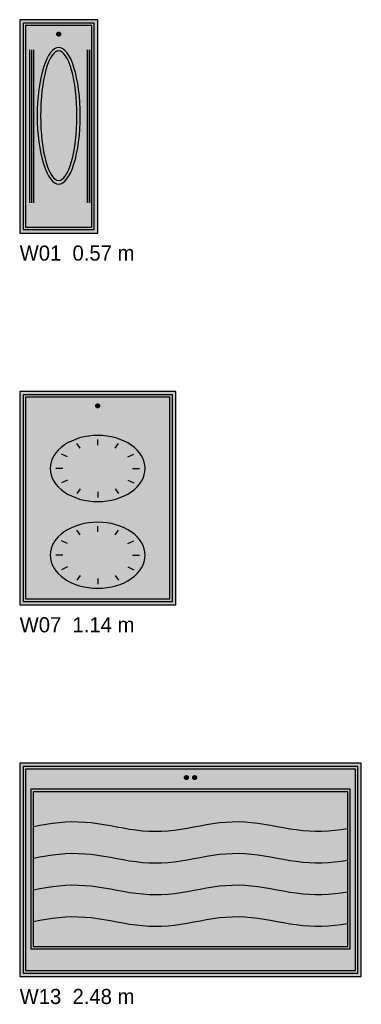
# Model space of a CAD drawing. Header units: metres. Extents: x 0 to 18.5, y -15.3 to 1.8.
# Tile 8 of 17: x 0 to 2.5, y -5.6 to 1.6. Entities that reach past the tile are written whole.
import ezdxf

# ---------------------------------------------------------------- set-up
doc = ezdxf.new("R2010")
doc.units = ezdxf.units.M

# ---------------------------------------------------------------- blocks, each defined once
blk = doc.blocks.new('NC_N1_ELEV_W01')
at = {"true_color": 0xf6f5ef}
h = blk.add_hatch(color=256, dxfattribs=at)
h.dxf.hatch_style = 1
h.paths.add_polyline_path([(0.5677, 0), (0.5677, 1.55), (0, 1.55), (0, 0)])
h = blk.add_hatch(color=256, dxfattribs=at)
h.dxf.hatch_style = 1
h.paths.add_polyline_path([(0.5427, 0.025), (0.5427, 1.525), (0.025, 1.525), (0.025, 0.025)])
at = {"true_color": 0xa38246}
h = blk.add_hatch(color=256, dxfattribs=at)
h.dxf.hatch_style = 1
h.paths.add_polyline_path([(0.2979, 1.445), (0.2978, 1.4436), (0.2976, 1.4423), (0.2972, 1.4409), (0.2968, 1.4396), (0.2962, 1.4384), (0.2955, 1.4372), (0.2947, 1.4361), (0.2937, 1.4351), (0.2927, 1.4342), (0.2916, 1.4334), (0.2904, 1.4327), (0.2892, 1.4321), (0.2879, 1.4316), (0.2866, 1.4313), (0.2852, 1.4311), (0.2838, 1.431), (0.2825, 1.4311), (0.2811, 1.4313), (0.2798, 1.4316), (0.2785, 1.4321), (0.2773, 1.4327), (0.2761, 1.4334), (0.275, 1.4342), (0.274, 1.4351), (0.273, 1.4361), (0.2722, 1.4372), (0.2715, 1.4384), (0.2709, 1.4396), (0.2705, 1.4409), (0.2701, 1.4423), (0.2699, 1.4436), (0.2698, 1.445), (0.2699, 1.4464), (0.2701, 1.4477), (0.2705, 1.4491), (0.2709, 1.4504), (0.2715, 1.4516), (0.2722, 1.4528), (0.273, 1.4539), (0.274, 1.4549), (0.275, 1.4558), (0.2761, 1.4566), (0.2773, 1.4573), (0.2785, 1.4579), (0.2798, 1.4584), (0.2811, 1.4587), (0.2825, 1.4589), (0.2838, 1.459), (0.2852, 1.4589), (0.2866, 1.4587), (0.2879, 1.4584), (0.2892, 1.4579), (0.2904, 1.4573), (0.2916, 1.4566), (0.2927, 1.4558), (0.2937, 1.4549), (0.2947, 1.4539), (0.2955, 1.4528), (0.2962, 1.4516), (0.2968, 1.4504), (0.2972, 1.4491), (0.2976, 1.4477), (0.2978, 1.4464)])
at = {"true_color": 0xd2dee5}
h = blk.add_hatch(color=256, dxfattribs=at)
h.dxf.hatch_style = 1
h.paths.add_polyline_path([(0.4405, 0.8525), (0.4398, 0.9011), (0.4375, 0.9493), (0.4338, 0.9965), (0.4286, 1.0423), (0.422, 1.0863), (0.4141, 1.1281), (0.405, 1.1672), (0.3947, 1.2032), (0.3833, 1.2359), (0.3709, 1.2649), (0.3577, 1.2899), (0.3438, 1.3107), (0.3293, 1.3271), (0.3144, 1.339), (0.2992, 1.3461), (0.2838, 1.3485), (0.2685, 1.3461), (0.2533, 1.339), (0.2384, 1.3271), (0.2239, 1.3107), (0.21, 1.2899), (0.1968, 1.2649), (0.1844, 1.2359), (0.173, 1.2032), (0.1627, 1.1672), (0.1536, 1.1281), (0.1457, 1.0863), (0.1391, 1.0423), (0.1339, 0.9965), (0.1302, 0.9493), (0.1279, 0.9011), (0.1272, 0.8525), (0.1279, 0.8039), (0.1302, 0.7557), (0.1339, 0.7085), (0.1391, 0.6627), (0.1457, 0.6187), (0.1536, 0.5769), (0.1627, 0.5378), (0.173, 0.5018), (0.1844, 0.4691), (0.1968, 0.4401), (0.21, 0.4151), (0.2239, 0.3943), (0.2384, 0.3779), (0.2533, 0.366), (0.2685, 0.3589), (0.2838, 0.3565), (0.2992, 0.3589), (0.3144, 0.366), (0.3293, 0.3779), (0.3438, 0.3943), (0.3577, 0.4151), (0.3709, 0.4401), (0.3833, 0.4691), (0.3947, 0.5018), (0.405, 0.5378), (0.4141, 0.5769), (0.422, 0.6187), (0.4286, 0.6627), (0.4338, 0.7085), (0.4375, 0.7557), (0.4398, 0.8039)])
at = {"color": 0, "linetype": 'CONTINUOUS', "lineweight": -2, "true_color": 0xa38246}
for points in [[(0.5677, 0), (0.5677, 1.55), (0, 1.55), (0, 0)], [(0.5427, 0.025), (0.5427, 1.525), (0.025, 1.525), (0.025, 0.025)], [(0.5247, 0.043), (0.5247, 1.507), (0.043, 1.507), (0.043, 0.043)], [(0.4405, 0.8525), (0.4398, 0.9011), (0.4375, 0.9493), (0.4338, 0.9965), (0.4286, 1.0423), (0.422, 1.0863), (0.4141, 1.1281), (0.405, 1.1672), (0.3947, 1.2032), (0.3833, 1.2359), (0.3709, 1.2649), (0.3577, 1.2899), (0.3438, 1.3107), (0.3293, 1.3271), (0.3144, 1.339), (0.2992, 1.3461), (0.2838, 1.3485), (0.2685, 1.3461), (0.2533, 1.339), (0.2384, 1.3271), (0.2239, 1.3107), (0.21, 1.2899), (0.1968, 1.2649), (0.1844, 1.2359), (0.173, 1.2032), (0.1627, 1.1672), (0.1536, 1.1281), (0.1457, 1.0863), (0.1391, 1.0423), (0.1339, 0.9965), (0.1302, 0.9493), (0.1279, 0.9011), (0.1272, 0.8525), (0.1279, 0.8039), (0.1302, 0.7557), (0.1339, 0.7085), (0.1391, 0.6627), (0.1457, 0.6187), (0.1536, 0.5769), (0.1627, 0.5378), (0.173, 0.5018), (0.1844, 0.4691), (0.1968, 0.4401), (0.21, 0.4151), (0.2239, 0.3943), (0.2384, 0.3779), (0.2533, 0.366), (0.2685, 0.3589), (0.2838, 0.3565), (0.2992, 0.3589), (0.3144, 0.366), (0.3293, 0.3779), (0.3438, 0.3943), (0.3577, 0.4151), (0.3709, 0.4401), (0.3833, 0.4691), (0.3947, 0.5018), (0.405, 0.5378), (0.4141, 0.5769), (0.422, 0.6187), (0.4286, 0.6627), (0.4338, 0.7085), (0.4375, 0.7557), (0.4398, 0.8039)], [(0.4155, 0.8525), (0.4149, 0.8987), (0.413, 0.9444), (0.4099, 0.9892), (0.4055, 1.0327), (0.4, 1.0745), (0.3934, 1.1142), (0.3857, 1.1513), (0.377, 1.1855), (0.3674, 1.2166), (0.357, 1.2441), (0.3459, 1.2679), (0.3342, 1.2876), (0.3221, 1.3032), (0.3095, 1.3144), (0.2968, 1.3212), (0.2838, 1.3235), (0.2709, 1.3212), (0.2582, 1.3144), (0.2456, 1.3032), (0.2335, 1.2876), (0.2218, 1.2679), (0.2107, 1.2441), (0.2003, 1.2166), (0.1907, 1.1855), (0.182, 1.1513), (0.1743, 1.1142), (0.1677, 1.0745), (0.1622, 1.0327), (0.1578, 0.9892), (0.1547, 0.9444), (0.1528, 0.8987), (0.1522, 0.8525), (0.1528, 0.8063), (0.1547, 0.7606), (0.1578, 0.7158), (0.1622, 0.6723), (0.1677, 0.6305), (0.1743, 0.5908), (0.182, 0.5537), (0.1907, 0.5195), (0.2003, 0.4884), (0.2107, 0.4609), (0.2218, 0.4371), (0.2335, 0.4174), (0.2456, 0.4018), (0.2582, 0.3906), (0.2709, 0.3838), (0.2838, 0.3815), (0.2968, 0.3838), (0.3095, 0.3906), (0.3221, 0.4018), (0.3342, 0.4174), (0.3459, 0.4371), (0.357, 0.4609), (0.3674, 0.4884), (0.377, 0.5195), (0.3857, 0.5537), (0.3934, 0.5908), (0.4, 0.6305), (0.4055, 0.6723), (0.4099, 0.7158), (0.413, 0.7606), (0.4149, 0.8063)]]:
    blk.add_lwpolyline(points, close=True, dxfattribs=at)
at = {"color": 0, "linetype": 'CONTINUOUS', "lineweight": -2}
blk.add_lwpolyline([(0.2979, 1.445), (0.2978, 1.4436), (0.2976, 1.4423), (0.2972, 1.4409), (0.2968, 1.4396), (0.2962, 1.4384), (0.2955, 1.4372), (0.2947, 1.4361), (0.2937, 1.4351), (0.2927, 1.4342), (0.2916, 1.4334), (0.2904, 1.4327), (0.2892, 1.4321), (0.2879, 1.4316), (0.2866, 1.4313), (0.2852, 1.4311), (0.2838, 1.431), (0.2825, 1.4311), (0.2811, 1.4313), (0.2798, 1.4316), (0.2785, 1.4321), (0.2773, 1.4327), (0.2761, 1.4334), (0.275, 1.4342), (0.274, 1.4351), (0.273, 1.4361), (0.2722, 1.4372), (0.2715, 1.4384), (0.2709, 1.4396), (0.2705, 1.4409), (0.2701, 1.4423), (0.2699, 1.4436), (0.2698, 1.445), (0.2699, 1.4464), (0.2701, 1.4477), (0.2705, 1.4491), (0.2709, 1.4504), (0.2715, 1.4516), (0.2722, 1.4528), (0.273, 1.4539), (0.274, 1.4549), (0.275, 1.4558), (0.2761, 1.4566), (0.2773, 1.4573), (0.2785, 1.4579), (0.2798, 1.4584), (0.2811, 1.4587), (0.2825, 1.4589), (0.2838, 1.459), (0.2852, 1.4589), (0.2866, 1.4587), (0.2879, 1.4584), (0.2892, 1.4579), (0.2904, 1.4573), (0.2916, 1.4566), (0.2927, 1.4558), (0.2937, 1.4549), (0.2947, 1.4539), (0.2955, 1.4528), (0.2962, 1.4516), (0.2968, 1.4504), (0.2972, 1.4491), (0.2976, 1.4477), (0.2978, 1.4464)], close=True, dxfattribs=at)
at = {"color": 0, "linetype": 'CONTINUOUS', "lineweight": -2, "true_color": 0xa38246}
for points in [[(0.0738, 0.22), (0.0738, 1.33)], [(0.0878, 0.22), (0.0878, 1.33)], [(0.1018, 0.22), (0.1018, 1.33)], [(0.4939, 0.22), (0.4939, 1.33)], [(0.5079, 0.22), (0.5079, 1.33)], [(0.5219, 0.22), (0.5219, 1.33)]]:
    blk.add_lwpolyline(points, dxfattribs=at)
blk = doc.blocks.new('NC_N1_ELEV_W07')
at = {"true_color": 0xf6f5ef}
h = blk.add_hatch(color=256, dxfattribs=at)
h.dxf.hatch_style = 1
h.paths.add_polyline_path([(1.135, 0), (1.135, 1.55), (0, 1.55), (0, 0)])
h = blk.add_hatch(color=256, dxfattribs=at)
h.dxf.hatch_style = 1
h.paths.add_polyline_path([(1.11, 0.025), (1.11, 1.525), (0.025, 1.525), (0.025, 0.025)])
at = {"true_color": 0xa38246}
h = blk.add_hatch(color=256, dxfattribs=at)
h.dxf.hatch_style = 1
h.paths.add_polyline_path([(0.5815, 1.445), (0.5814, 1.4436), (0.5812, 1.4423), (0.5809, 1.4409), (0.5804, 1.4396), (0.5798, 1.4384), (0.5791, 1.4372), (0.5783, 1.4361), (0.5774, 1.4351), (0.5764, 1.4342), (0.5753, 1.4334), (0.5741, 1.4327), (0.5729, 1.4321), (0.5716, 1.4316), (0.5702, 1.4313), (0.5689, 1.4311), (0.5675, 1.431), (0.5661, 1.4311), (0.5648, 1.4313), (0.5634, 1.4316), (0.5621, 1.4321), (0.5609, 1.4327), (0.5597, 1.4334), (0.5586, 1.4342), (0.5576, 1.4351), (0.5567, 1.4361), (0.5559, 1.4372), (0.5552, 1.4384), (0.5546, 1.4396), (0.5541, 1.4409), (0.5538, 1.4423), (0.5536, 1.4436), (0.5535, 1.445), (0.5536, 1.4464), (0.5538, 1.4477), (0.5541, 1.4491), (0.5546, 1.4504), (0.5552, 1.4516), (0.5559, 1.4528), (0.5567, 1.4539), (0.5576, 1.4549), (0.5586, 1.4558), (0.5597, 1.4566), (0.5609, 1.4573), (0.5621, 1.4579), (0.5634, 1.4584), (0.5648, 1.4587), (0.5661, 1.4589), (0.5675, 1.459), (0.5689, 1.4589), (0.5702, 1.4587), (0.5716, 1.4584), (0.5729, 1.4579), (0.5741, 1.4573), (0.5753, 1.4566), (0.5764, 1.4558), (0.5774, 1.4549), (0.5783, 1.4539), (0.5791, 1.4528), (0.5798, 1.4516), (0.5804, 1.4504), (0.5809, 1.4491), (0.5812, 1.4477), (0.5814, 1.4464)])
at = {"true_color": 0xdde0e6}
h = blk.add_hatch(color=256, dxfattribs=at)
h.dxf.hatch_style = 1
h.paths.add_polyline_path([(0.9126, 0.99), (0.9109, 1.0135), (0.906, 1.0368), (0.8977, 1.0597), (0.8863, 1.0818), (0.8719, 1.1031), (0.8544, 1.1233), (0.8343, 1.1423), (0.8115, 1.1597), (0.7864, 1.1755), (0.7592, 1.1896), (0.7302, 1.2017), (0.6996, 1.2117), (0.6677, 1.2197), (0.6348, 1.2254), (0.6013, 1.2288), (0.5675, 1.23), (0.5337, 1.2288), (0.5002, 1.2254), (0.4673, 1.2197), (0.4354, 1.2117), (0.4048, 1.2017), (0.3758, 1.1896), (0.3486, 1.1755), (0.3235, 1.1597), (0.3007, 1.1423), (0.2806, 1.1233), (0.2631, 1.1031), (0.2487, 1.0818), (0.2373, 1.0597), (0.229, 1.0368), (0.2241, 1.0135), (0.2224, 0.99), (0.2241, 0.9665), (0.229, 0.9432), (0.2373, 0.9203), (0.2487, 0.8982), (0.2631, 0.8769), (0.2806, 0.8567), (0.3007, 0.8377), (0.3235, 0.8203), (0.3486, 0.8045), (0.3758, 0.7904), (0.4048, 0.7783), (0.4354, 0.7683), (0.4673, 0.7603), (0.5002, 0.7546), (0.5337, 0.7512), (0.5675, 0.75), (0.6013, 0.7512), (0.6348, 0.7546), (0.6677, 0.7603), (0.6996, 0.7683), (0.7302, 0.7783), (0.7592, 0.7904), (0.7864, 0.8045), (0.8115, 0.8203), (0.8343, 0.8377), (0.8544, 0.8567), (0.8719, 0.8769), (0.8863, 0.8982), (0.8977, 0.9203), (0.906, 0.9432), (0.9109, 0.9665)])
at = {"true_color": 0xd4e0e6}
h = blk.add_hatch(color=256, dxfattribs=at)
h.dxf.hatch_style = 1
h.paths.add_polyline_path([(0.9126, 0.36), (0.9109, 0.3835), (0.906, 0.4068), (0.8977, 0.4297), (0.8863, 0.4518), (0.8719, 0.4731), (0.8544, 0.4933), (0.8343, 0.5123), (0.8115, 0.5297), (0.7864, 0.5455), (0.7592, 0.5596), (0.7302, 0.5717), (0.6996, 0.5817), (0.6677, 0.5897), (0.6348, 0.5954), (0.6013, 0.5988), (0.5675, 0.6), (0.5337, 0.5988), (0.5002, 0.5954), (0.4673, 0.5897), (0.4354, 0.5817), (0.4048, 0.5717), (0.3758, 0.5596), (0.3486, 0.5455), (0.3235, 0.5297), (0.3007, 0.5123), (0.2806, 0.4933), (0.2631, 0.4731), (0.2487, 0.4518), (0.2373, 0.4297), (0.229, 0.4068), (0.2241, 0.3835), (0.2224, 0.36), (0.2241, 0.3365), (0.229, 0.3132), (0.2373, 0.2903), (0.2487, 0.2682), (0.2631, 0.2469), (0.2806, 0.2267), (0.3007, 0.2077), (0.3235, 0.1903), (0.3486, 0.1745), (0.3758, 0.1604), (0.4048, 0.1483), (0.4354, 0.1383), (0.4673, 0.1303), (0.5002, 0.1246), (0.5337, 0.1212), (0.5675, 0.12), (0.6013, 0.1212), (0.6348, 0.1246), (0.6677, 0.1303), (0.6996, 0.1383), (0.7302, 0.1483), (0.7592, 0.1604), (0.7864, 0.1745), (0.8115, 0.1903), (0.8343, 0.2077), (0.8544, 0.2267), (0.8719, 0.2469), (0.8863, 0.2682), (0.8977, 0.2903), (0.906, 0.3132), (0.9109, 0.3365)])
at = {"color": 0, "linetype": 'CONTINUOUS', "lineweight": -2, "true_color": 0xa38246}
for points in [[(1.135, 0), (1.135, 1.55), (0, 1.55), (0, 0)], [(1.11, 0.025), (1.11, 1.525), (0.025, 1.525), (0.025, 0.025)], [(1.092, 0.043), (1.092, 1.507), (0.043, 1.507), (0.043, 0.043)], [(0.9126, 0.99), (0.9109, 1.0135), (0.906, 1.0368), (0.8977, 1.0597), (0.8863, 1.0818), (0.8719, 1.1031), (0.8544, 1.1233), (0.8343, 1.1423), (0.8115, 1.1597), (0.7864, 1.1755), (0.7592, 1.1896), (0.7302, 1.2017), (0.6996, 1.2117), (0.6677, 1.2197), (0.6348, 1.2254), (0.6013, 1.2288), (0.5675, 1.23), (0.5337, 1.2288), (0.5002, 1.2254), (0.4673, 1.2197), (0.4354, 1.2117), (0.4048, 1.2017), (0.3758, 1.1896), (0.3486, 1.1755), (0.3235, 1.1597), (0.3007, 1.1423), (0.2806, 1.1233), (0.2631, 1.1031), (0.2487, 1.0818), (0.2373, 1.0597), (0.229, 1.0368), (0.2241, 1.0135), (0.2224, 0.99), (0.2241, 0.9665), (0.229, 0.9432), (0.2373, 0.9203), (0.2487, 0.8982), (0.2631, 0.8769), (0.2806, 0.8567), (0.3007, 0.8377), (0.3235, 0.8203), (0.3486, 0.8045), (0.3758, 0.7904), (0.4048, 0.7783), (0.4354, 0.7683), (0.4673, 0.7603), (0.5002, 0.7546), (0.5337, 0.7512), (0.5675, 0.75), (0.6013, 0.7512), (0.6348, 0.7546), (0.6677, 0.7603), (0.6996, 0.7683), (0.7302, 0.7783), (0.7592, 0.7904), (0.7864, 0.8045), (0.8115, 0.8203), (0.8343, 0.8377), (0.8544, 0.8567), (0.8719, 0.8769), (0.8863, 0.8982), (0.8977, 0.9203), (0.906, 0.9432), (0.9109, 0.9665)], [(0.9126, 0.36), (0.9109, 0.3835), (0.906, 0.4068), (0.8977, 0.4297), (0.8863, 0.4518), (0.8719, 0.4731), (0.8544, 0.4933), (0.8343, 0.5123), (0.8115, 0.5297), (0.7864, 0.5455), (0.7592, 0.5596), (0.7302, 0.5717), (0.6996, 0.5817), (0.6677, 0.5897), (0.6348, 0.5954), (0.6013, 0.5988), (0.5675, 0.6), (0.5337, 0.5988), (0.5002, 0.5954), (0.4673, 0.5897), (0.4354, 0.5817), (0.4048, 0.5717), (0.3758, 0.5596), (0.3486, 0.5455), (0.3235, 0.5297), (0.3007, 0.5123), (0.2806, 0.4933), (0.2631, 0.4731), (0.2487, 0.4518), (0.2373, 0.4297), (0.229, 0.4068), (0.2241, 0.3835), (0.2224, 0.36), (0.2241, 0.3365), (0.229, 0.3132), (0.2373, 0.2903), (0.2487, 0.2682), (0.2631, 0.2469), (0.2806, 0.2267), (0.3007, 0.2077), (0.3235, 0.1903), (0.3486, 0.1745), (0.3758, 0.1604), (0.4048, 0.1483), (0.4354, 0.1383), (0.4673, 0.1303), (0.5002, 0.1246), (0.5337, 0.1212), (0.5675, 0.12), (0.6013, 0.1212), (0.6348, 0.1246), (0.6677, 0.1303), (0.6996, 0.1383), (0.7302, 0.1483), (0.7592, 0.1604), (0.7864, 0.1745), (0.8115, 0.1903), (0.8343, 0.2077), (0.8544, 0.2267), (0.8719, 0.2469), (0.8863, 0.2682), (0.8977, 0.2903), (0.906, 0.3132), (0.9109, 0.3365)]]:
    blk.add_lwpolyline(points, close=True, dxfattribs=at)
at = {"color": 0, "linetype": 'CONTINUOUS', "lineweight": -2}
blk.add_lwpolyline([(0.5815, 1.445), (0.5814, 1.4436), (0.5812, 1.4423), (0.5809, 1.4409), (0.5804, 1.4396), (0.5798, 1.4384), (0.5791, 1.4372), (0.5783, 1.4361), (0.5774, 1.4351), (0.5764, 1.4342), (0.5753, 1.4334), (0.5741, 1.4327), (0.5729, 1.4321), (0.5716, 1.4316), (0.5702, 1.4313), (0.5689, 1.4311), (0.5675, 1.431), (0.5661, 1.4311), (0.5648, 1.4313), (0.5634, 1.4316), (0.5621, 1.4321), (0.5609, 1.4327), (0.5597, 1.4334), (0.5586, 1.4342), (0.5576, 1.4351), (0.5567, 1.4361), (0.5559, 1.4372), (0.5552, 1.4384), (0.5546, 1.4396), (0.5541, 1.4409), (0.5538, 1.4423), (0.5536, 1.4436), (0.5535, 1.445), (0.5536, 1.4464), (0.5538, 1.4477), (0.5541, 1.4491), (0.5546, 1.4504), (0.5552, 1.4516), (0.5559, 1.4528), (0.5567, 1.4539), (0.5576, 1.4549), (0.5586, 1.4558), (0.5597, 1.4566), (0.5609, 1.4573), (0.5621, 1.4579), (0.5634, 1.4584), (0.5648, 1.4587), (0.5661, 1.4589), (0.5675, 1.459), (0.5689, 1.4589), (0.5702, 1.4587), (0.5716, 1.4584), (0.5729, 1.4579), (0.5741, 1.4573), (0.5753, 1.4566), (0.5764, 1.4558), (0.5774, 1.4549), (0.5783, 1.4539), (0.5791, 1.4528), (0.5798, 1.4516), (0.5804, 1.4504), (0.5809, 1.4491), (0.5812, 1.4477), (0.5814, 1.4464)], close=True, dxfattribs=at)
at = {"color": 0, "linetype": 'CONTINUOUS', "lineweight": -2, "true_color": 0xa38246}
for points in [[(0.4406, 1.1372), (0.4152, 1.1719)], [(0.5675, 1.16), (0.5675, 1.2)], [(0.6944, 1.1372), (0.7197, 1.1719)], [(0.3477, 1.075), (0.3038, 1.095)], [(0.7873, 1.075), (0.8312, 1.095)], [(0.3137, 0.99), (0.263, 0.99)], [(0.8213, 0.99), (0.872, 0.99)], [(0.8213, 0.99), (0.872, 0.99)], [(0.3477, 0.905), (0.3038, 0.885)], [(0.7873, 0.905), (0.8312, 0.885)], [(0.4406, 0.8428), (0.4152, 0.8081)], [(0.5675, 0.82), (0.5675, 0.78)], [(0.6944, 0.8428), (0.7197, 0.8081)], [(0.4406, 0.5072), (0.4152, 0.5419)], [(0.5675, 0.53), (0.5675, 0.57)], [(0.6944, 0.5072), (0.7197, 0.5419)], [(0.3477, 0.445), (0.3038, 0.465)], [(0.7873, 0.445), (0.8312, 0.465)], [(0.3137, 0.36), (0.263, 0.36)], [(0.8213, 0.36), (0.872, 0.36)], [(0.8213, 0.36), (0.872, 0.36)], [(0.3477, 0.275), (0.3038, 0.255)], [(0.7873, 0.275), (0.8312, 0.255)], [(0.4406, 0.2128), (0.4152, 0.1781)], [(0.5675, 0.19), (0.5675, 0.15)], [(0.6944, 0.2128), (0.7197, 0.1781)]]:
    blk.add_lwpolyline(points, dxfattribs=at)
blk = doc.blocks.new('NC_N1_ELEV_W13')
at = {"true_color": 0xf6f5ef}
h = blk.add_hatch(color=256, dxfattribs=at)
h.dxf.hatch_style = 1
h.paths.add_polyline_path([(2.484, 0), (2.484, 1.55), (0, 1.55), (0, 0)])
h = blk.add_hatch(color=256, dxfattribs=at)
h.dxf.hatch_style = 1
h.paths.add_polyline_path([(2.459, 0.025), (2.459, 1.525), (0.025, 1.525), (0.025, 0.025)])
at = {"true_color": 0xa38246}
h = blk.add_hatch(color=256, dxfattribs=at)
h.dxf.hatch_style = 1
h.paths.add_polyline_path([(1.226, 1.445), (1.2259, 1.4436), (1.2257, 1.4423), (1.2254, 1.4409), (1.2249, 1.4396), (1.2243, 1.4384), (1.2236, 1.4372), (1.2228, 1.4361), (1.2219, 1.4351), (1.2209, 1.4342), (1.2198, 1.4334), (1.2186, 1.4327), (1.2174, 1.4321), (1.2161, 1.4316), (1.2147, 1.4313), (1.2134, 1.4311), (1.212, 1.431), (1.2106, 1.4311), (1.2093, 1.4313), (1.2079, 1.4316), (1.2066, 1.4321), (1.2054, 1.4327), (1.2042, 1.4334), (1.2031, 1.4342), (1.2021, 1.4351), (1.2012, 1.4361), (1.2004, 1.4372), (1.1997, 1.4384), (1.1991, 1.4396), (1.1986, 1.4409), (1.1983, 1.4423), (1.1981, 1.4436), (1.198, 1.445), (1.1981, 1.4464), (1.1983, 1.4477), (1.1986, 1.4491), (1.1991, 1.4504), (1.1997, 1.4516), (1.2004, 1.4528), (1.2012, 1.4539), (1.2021, 1.4549), (1.2031, 1.4558), (1.2042, 1.4566), (1.2054, 1.4573), (1.2066, 1.4579), (1.2079, 1.4584), (1.2093, 1.4587), (1.2106, 1.4589), (1.212, 1.459), (1.2134, 1.4589), (1.2147, 1.4587), (1.2161, 1.4584), (1.2174, 1.4579), (1.2186, 1.4573), (1.2198, 1.4566), (1.2209, 1.4558), (1.2219, 1.4549), (1.2228, 1.4539), (1.2236, 1.4528), (1.2243, 1.4516), (1.2249, 1.4504), (1.2254, 1.4491), (1.2257, 1.4477), (1.2259, 1.4464)])
h = blk.add_hatch(color=256, dxfattribs=at)
h.dxf.hatch_style = 1
h.paths.add_polyline_path([(1.286, 1.445), (1.2859, 1.4436), (1.2857, 1.4423), (1.2854, 1.4409), (1.2849, 1.4396), (1.2843, 1.4384), (1.2836, 1.4372), (1.2828, 1.4361), (1.2819, 1.4351), (1.2809, 1.4342), (1.2798, 1.4334), (1.2786, 1.4327), (1.2774, 1.4321), (1.2761, 1.4316), (1.2747, 1.4313), (1.2734, 1.4311), (1.272, 1.431), (1.2706, 1.4311), (1.2693, 1.4313), (1.2679, 1.4316), (1.2666, 1.4321), (1.2654, 1.4327), (1.2642, 1.4334), (1.2631, 1.4342), (1.2621, 1.4351), (1.2612, 1.4361), (1.2604, 1.4372), (1.2597, 1.4384), (1.2591, 1.4396), (1.2586, 1.4409), (1.2583, 1.4423), (1.2581, 1.4436), (1.258, 1.445), (1.2581, 1.4464), (1.2583, 1.4477), (1.2586, 1.4491), (1.2591, 1.4504), (1.2597, 1.4516), (1.2604, 1.4528), (1.2612, 1.4539), (1.2621, 1.4549), (1.2631, 1.4558), (1.2642, 1.4566), (1.2654, 1.4573), (1.2666, 1.4579), (1.2679, 1.4584), (1.2693, 1.4587), (1.2706, 1.4589), (1.272, 1.459), (1.2734, 1.4589), (1.2747, 1.4587), (1.2761, 1.4584), (1.2774, 1.4579), (1.2786, 1.4573), (1.2798, 1.4566), (1.2809, 1.4558), (1.2819, 1.4549), (1.2828, 1.4539), (1.2836, 1.4528), (1.2843, 1.4516), (1.2849, 1.4504), (1.2854, 1.4491), (1.2857, 1.4477), (1.2859, 1.4464)])
at = {"true_color": 0xf6f5ef}
h = blk.add_hatch(color=256, dxfattribs=at)
h.dxf.hatch_style = 1
h.paths.add_polyline_path([(2.404, 0.2), (2.404, 1.36), (0.08, 1.36), (0.08, 0.2)])
at = {"color": 0, "linetype": 'CONTINUOUS', "lineweight": -2, "true_color": 0xa38246}
for points in [[(2.484, 0), (2.484, 1.55), (0, 1.55), (0, 0)], [(2.459, 0.025), (2.459, 1.525), (0.025, 1.525), (0.025, 0.025)], [(2.441, 0.043), (2.441, 1.507), (0.043, 1.507), (0.043, 0.043)], [(2.404, 0.2), (2.404, 1.36), (0.08, 1.36), (0.08, 0.2)], [(2.386, 0.218), (2.386, 1.342), (0.098, 1.342), (0.098, 0.218)]]:
    blk.add_lwpolyline(points, close=True, dxfattribs=at)
at = {"color": 0, "linetype": 'CONTINUOUS', "lineweight": -2}
for points in [[(1.226, 1.445), (1.2259, 1.4436), (1.2257, 1.4423), (1.2254, 1.4409), (1.2249, 1.4396), (1.2243, 1.4384), (1.2236, 1.4372), (1.2228, 1.4361), (1.2219, 1.4351), (1.2209, 1.4342), (1.2198, 1.4334), (1.2186, 1.4327), (1.2174, 1.4321), (1.2161, 1.4316), (1.2147, 1.4313), (1.2134, 1.4311), (1.212, 1.431), (1.2106, 1.4311), (1.2093, 1.4313), (1.2079, 1.4316), (1.2066, 1.4321), (1.2054, 1.4327), (1.2042, 1.4334), (1.2031, 1.4342), (1.2021, 1.4351), (1.2012, 1.4361), (1.2004, 1.4372), (1.1997, 1.4384), (1.1991, 1.4396), (1.1986, 1.4409), (1.1983, 1.4423), (1.1981, 1.4436), (1.198, 1.445), (1.1981, 1.4464), (1.1983, 1.4477), (1.1986, 1.4491), (1.1991, 1.4504), (1.1997, 1.4516), (1.2004, 1.4528), (1.2012, 1.4539), (1.2021, 1.4549), (1.2031, 1.4558), (1.2042, 1.4566), (1.2054, 1.4573), (1.2066, 1.4579), (1.2079, 1.4584), (1.2093, 1.4587), (1.2106, 1.4589), (1.212, 1.459), (1.2134, 1.4589), (1.2147, 1.4587), (1.2161, 1.4584), (1.2174, 1.4579), (1.2186, 1.4573), (1.2198, 1.4566), (1.2209, 1.4558), (1.2219, 1.4549), (1.2228, 1.4539), (1.2236, 1.4528), (1.2243, 1.4516), (1.2249, 1.4504), (1.2254, 1.4491), (1.2257, 1.4477), (1.2259, 1.4464)], [(1.286, 1.445), (1.2859, 1.4436), (1.2857, 1.4423), (1.2854, 1.4409), (1.2849, 1.4396), (1.2843, 1.4384), (1.2836, 1.4372), (1.2828, 1.4361), (1.2819, 1.4351), (1.2809, 1.4342), (1.2798, 1.4334), (1.2786, 1.4327), (1.2774, 1.4321), (1.2761, 1.4316), (1.2747, 1.4313), (1.2734, 1.4311), (1.272, 1.431), (1.2706, 1.4311), (1.2693, 1.4313), (1.2679, 1.4316), (1.2666, 1.4321), (1.2654, 1.4327), (1.2642, 1.4334), (1.2631, 1.4342), (1.2621, 1.4351), (1.2612, 1.4361), (1.2604, 1.4372), (1.2597, 1.4384), (1.2591, 1.4396), (1.2586, 1.4409), (1.2583, 1.4423), (1.2581, 1.4436), (1.258, 1.445), (1.2581, 1.4464), (1.2583, 1.4477), (1.2586, 1.4491), (1.2591, 1.4504), (1.2597, 1.4516), (1.2604, 1.4528), (1.2612, 1.4539), (1.2621, 1.4549), (1.2631, 1.4558), (1.2642, 1.4566), (1.2654, 1.4573), (1.2666, 1.4579), (1.2679, 1.4584), (1.2693, 1.4587), (1.2706, 1.4589), (1.272, 1.459), (1.2734, 1.4589), (1.2747, 1.4587), (1.2761, 1.4584), (1.2774, 1.4579), (1.2786, 1.4573), (1.2798, 1.4566), (1.2809, 1.4558), (1.2819, 1.4549), (1.2828, 1.4539), (1.2836, 1.4528), (1.2843, 1.4516), (1.2849, 1.4504), (1.2854, 1.4491), (1.2857, 1.4477), (1.2859, 1.4464)]]:
    blk.add_lwpolyline(points, close=True, dxfattribs=at)
at = {"color": 0, "linetype": 'CONTINUOUS', "lineweight": -2, "true_color": 0x778fa0}
for points in [[(0.1, 1.09), (0.1466, 1.0986), (0.1932, 1.1066), (0.2398, 1.1137), (0.2864, 1.1193), (0.3331, 1.1231), (0.3797, 1.1249), (0.4263, 1.1245), (0.4729, 1.1221), (0.5195, 1.1177), (0.5661, 1.1116), (0.6127, 1.1041), (0.6593, 1.0959), (0.706, 1.0872), (0.7526, 1.0787), (0.7992, 1.071), (0.8458, 1.0643), (0.8924, 1.0593), (0.939, 1.0561), (0.9856, 1.055), (1.0322, 1.056), (1.0789, 1.0591), (1.1255, 1.0641), (1.1721, 1.0707), (1.2187, 1.0784), (1.2653, 1.0869), (1.3119, 1.0955), (1.3585, 1.1038), (1.4051, 1.1113), (1.4518, 1.1175), (1.4984, 1.1219), (1.545, 1.1245), (1.5916, 1.1249), (1.6382, 1.1232), (1.6848, 1.1195), (1.7314, 1.1139), (1.778, 1.1069), (1.8247, 1.0989), (1.8713, 1.0903), (1.9179, 1.0817), (1.9645, 1.0736), (2.0111, 1.0666), (2.0577, 1.0609), (2.1043, 1.057), (2.1509, 1.0552), (2.1976, 1.0554), (2.2442, 1.0578), (2.2908, 1.0621), (2.3374, 1.0682), (2.384, 1.0756)], [(0.1, 0.63), (0.1466, 0.6386), (0.1932, 0.6466), (0.2398, 0.6537), (0.2864, 0.6593), (0.3331, 0.6631), (0.3797, 0.6649), (0.4263, 0.6645), (0.4729, 0.6621), (0.5195, 0.6577), (0.5661, 0.6516), (0.6127, 0.6441), (0.6593, 0.6359), (0.706, 0.6272), (0.7526, 0.6187), (0.7992, 0.611), (0.8458, 0.6043), (0.8924, 0.5993), (0.939, 0.5961), (0.9856, 0.595), (1.0322, 0.596), (1.0789, 0.5991), (1.1255, 0.6041), (1.1721, 0.6107), (1.2187, 0.6184), (1.2653, 0.6269), (1.3119, 0.6355), (1.3585, 0.6438), (1.4051, 0.6513), (1.4518, 0.6575), (1.4984, 0.6619), (1.545, 0.6645), (1.5916, 0.6649), (1.6382, 0.6632), (1.6848, 0.6595), (1.7314, 0.6539), (1.778, 0.6469), (1.8247, 0.6389), (1.8713, 0.6303), (1.9179, 0.6217), (1.9645, 0.6136), (2.0111, 0.6066), (2.0577, 0.6009), (2.1043, 0.597), (2.1509, 0.5952), (2.1976, 0.5954), (2.2442, 0.5978), (2.2908, 0.6021), (2.3374, 0.6082), (2.384, 0.6156)]]:
    blk.add_lwpolyline(points, dxfattribs=at)
at = {"color": 0, "linetype": 'CONTINUOUS', "lineweight": -2, "true_color": 0xa38246}
for points in [[(0.1, 0.86), (0.1466, 0.8686), (0.1932, 0.8766), (0.2398, 0.8837), (0.2864, 0.8893), (0.3331, 0.8931), (0.3797, 0.8949), (0.4263, 0.8945), (0.4729, 0.8921), (0.5195, 0.8877), (0.5661, 0.8816), (0.6127, 0.8741), (0.6593, 0.8659), (0.706, 0.8572), (0.7526, 0.8487), (0.7992, 0.841), (0.8458, 0.8343), (0.8924, 0.8293), (0.939, 0.8261), (0.9856, 0.825), (1.0322, 0.826), (1.0789, 0.8291), (1.1255, 0.8341), (1.1721, 0.8407), (1.2187, 0.8484), (1.2653, 0.8569), (1.3119, 0.8655), (1.3585, 0.8738), (1.4051, 0.8813), (1.4518, 0.8875), (1.4984, 0.8919), (1.545, 0.8945), (1.5916, 0.8949), (1.6382, 0.8932), (1.6848, 0.8895), (1.7314, 0.8839), (1.778, 0.8769), (1.8247, 0.8689), (1.8713, 0.8603), (1.9179, 0.8517), (1.9645, 0.8436), (2.0111, 0.8366), (2.0577, 0.8309), (2.1043, 0.827), (2.1509, 0.8252), (2.1976, 0.8254), (2.2442, 0.8278), (2.2908, 0.8321), (2.3374, 0.8382), (2.384, 0.8456)], [(0.1, 0.4), (0.1466, 0.4086), (0.1932, 0.4166), (0.2398, 0.4237), (0.2864, 0.4293), (0.3331, 0.4331), (0.3797, 0.4349), (0.4263, 0.4345), (0.4729, 0.4321), (0.5195, 0.4277), (0.5661, 0.4216), (0.6127, 0.4141), (0.6593, 0.4059), (0.706, 0.3972), (0.7526, 0.3887), (0.7992, 0.381), (0.8458, 0.3743), (0.8924, 0.3693), (0.939, 0.3661), (0.9856, 0.365), (1.0322, 0.366), (1.0789, 0.3691), (1.1255, 0.3741), (1.1721, 0.3807), (1.2187, 0.3884), (1.2653, 0.3969), (1.3119, 0.4055), (1.3585, 0.4138), (1.4051, 0.4213), (1.4518, 0.4275), (1.4984, 0.4319), (1.545, 0.4345), (1.5916, 0.4349), (1.6382, 0.4332), (1.6848, 0.4295), (1.7314, 0.4239), (1.778, 0.4169), (1.8247, 0.4089), (1.8713, 0.4003), (1.9179, 0.3917), (1.9645, 0.3836), (2.0111, 0.3766), (2.0577, 0.3709), (2.1043, 0.367), (2.1509, 0.3652), (2.1976, 0.3654), (2.2442, 0.3678), (2.2908, 0.3721), (2.3374, 0.3782), (2.384, 0.3856)]]:
    blk.add_lwpolyline(points, dxfattribs=at)

msp = doc.modelspace()

# ---------------------------------------------------------------- block references
for name, p in [('NC_N1_ELEV_W01', (0, 0)), ('NC_N1_ELEV_W07', (0, -2.7)), ('NC_N1_ELEV_W13', (0, -5.4))]:
    msp.add_blockref(name, p)

# ---------------------------------------------------------------- texts
at = {"color": 0}
for s, p in [('W01  0.57 m', (0, -0.2)), ('W07  1.14 m', (0, -2.9)), ('W13  2.48 m', (0, -5.6))]:
    msp.add_text(s, height=0.11, dxfattribs=at).set_placement(p)

doc.saveas('drawing.dxf')
